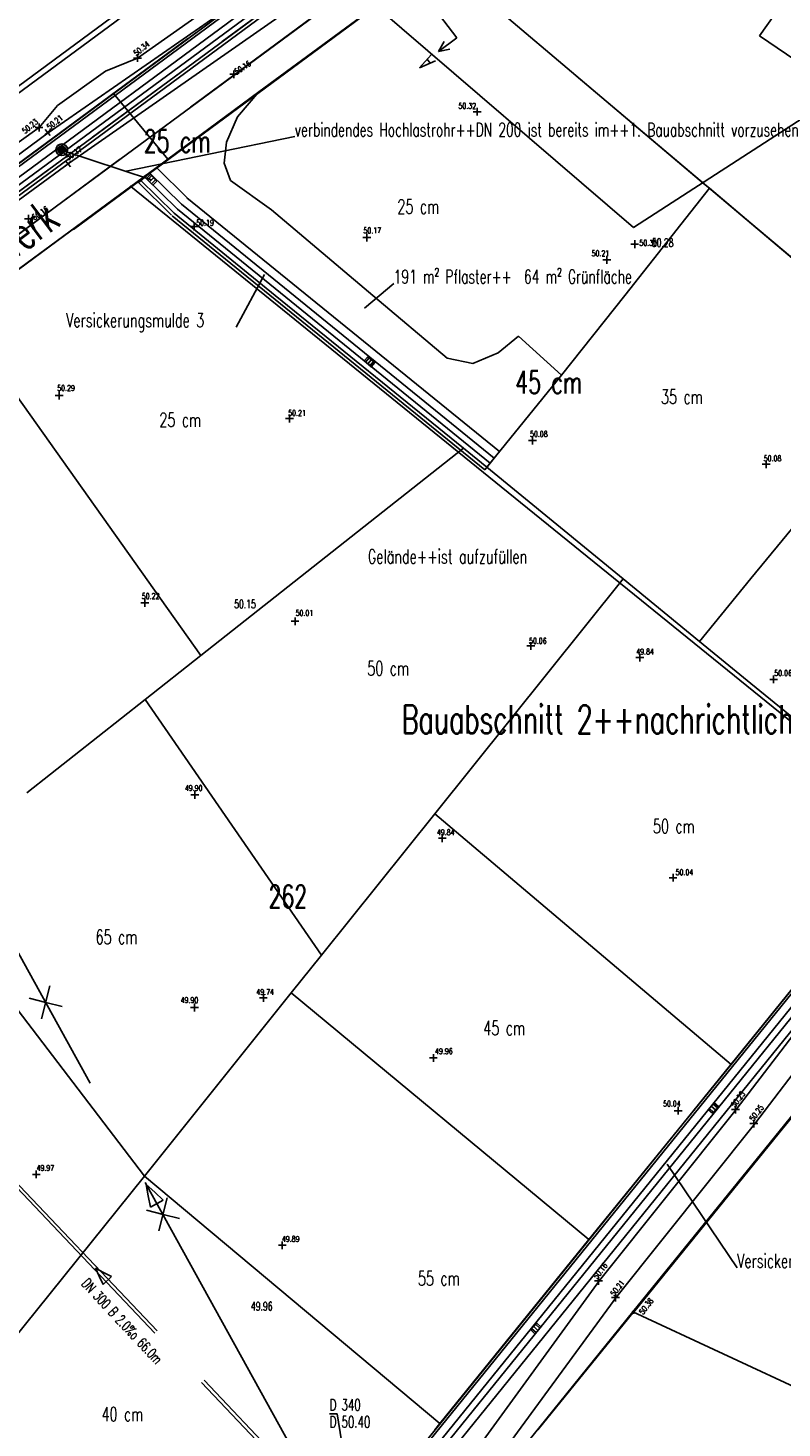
# Model space of a CAD drawing. Extents: x 3408772 to 3410442, y 5787844 to 5790056.
# Tile 44 of 80: x 3409936 to 3410003, y 5788700 to 5788824. Entities that reach past the tile are written whole.
import ezdxf

# ---------------------------------------------------------------- set-up
doc = ezdxf.new("R2010")
doc.units = 0
doc.header["$MEASUREMENT"] = 0
for name, pattern in [('LINIENART0', [0]), ('LINIENART1', [50, 40, -10]), ('LINIENART2', [26, 20, -6]), ('LINIENART3', [100, 70, -10, 10, -10]), ('LINIENART4', [120, 70, -10, 10, -10, 10, -10])]:
    doc.linetypes.add(name, pattern=pattern)
for name, color, linetype in [('aahinweise1ba', 7, 'Continuous'), ('aufhoehung', 7, 'Continuous'), ('Aufhoehung_Grundstuecke', 7, 'Continuous'), ('bauabschnitte1', 7, 'Continuous'), ('bauabschnitte2', 7, 'Continuous'), ('dxf_amwasser1', 7, 'Continuous'), ('einlauf', 7, 'Continuous'), ('einzugsgebiete', 7, 'Continuous'), ('hoehen_lp', 7, 'Continuous'), ('hoen_2', 7, 'Continuous'), ('KATASTER', 7, 'Continuous'), ('lp_drain', 7, 'Continuous'), ('notiz', 7, 'Continuous'), ('notiz_klein', 7, 'Continuous'), ('NULLEBENE', 7, 'Continuous'), ('RwKanalBestand', 7, 'Continuous'), ('Straßenbau', 7, 'Continuous'), ('SwKanalPlanung', 7, 'Continuous'), ('TOP-HOEHENI', 7, 'Continuous'), ('TOP-LINIEN', 7, 'Continuous'), ('Wasserwirschaft', 7, 'Continuous')]:
    doc.layers.add(name, color=color, linetype=linetype)
doc.styles.add('SIMPLEX', font='simplex')

# ---------------------------------------------------------------- blocks, each defined once
blk = doc.blocks.new('GELAEN-109')
at = {"layer": 'NULLEBENE', "color": 1, "linetype": 'LINIENART0'}
for p, q in [((-0.188, 0.188), (0.188, -0.188)), ((-0.188, -0.188), (0.188, 0.188))]:
    blk.add_line(p, q, dxfattribs=at)
blk = doc.blocks.new('EINLAUAM-108')
at = {"layer": 'NULLEBENE', "color": 1, "linetype": 'LINIENART0'}
for p, q in [((-0.40007, 0.00025), (-0.40007, -0.49975)), ((-0.4, 0), (0.4, 0)), ((-0.25007, 0.00025), (-0.25007, -0.49975)), ((-0.00007, -0.49975), (-0.00007, 0.00025)), ((0.24993, -0.49975), (0.24993, 0.00025)), ((0.39993, 0.00025), (0.39993, -0.49975)), ((-0.40007, -0.49975), (0.39993, -0.49975))]:
    blk.add_line(p, q, dxfattribs=at)
blk = doc.blocks.new('ROTKREUZ-38')
at = {"layer": 'NULLEBENE', "color": 147, "linetype": 'LINIENART0'}
for p, q in [((0, 0), (-0.70736, 0.70686)), ((0.70726, 0.70726), (-0.70695, -0.70695)), ((0.70773, -0.70723), (0, 0))]:
    blk.add_line(p, q, dxfattribs=at)
blk = doc.blocks.new('SCHACHT_EINL-19')
at = {"layer": 'NULLEBENE', "color": 128, "linetype": 'LINIENART0'}
for p, q in [((0.39491, 0), (-0.39491, 0)), ((0.38206, 0.1), (-0.38376, 0.1)), ((0.34065, 0.2), (-0.34235, 0.2)), ((0.25726, 0.3), (-0.25896, 0.3)), ((0.04711, 0.4), (-0.05857, 0.4)), ((0.38206, -0.1), (-0.38376, -0.1)), ((0.34065, -0.2), (-0.34235, -0.2)), ((0.25726, -0.3), (-0.25896, -0.3)), ((0.05159, -0.4), (-0.0529, -0.4))]:
    blk.add_line(p, q, dxfattribs=at)
blk.add_circle((-0.00085, 0), 0.51253, dxfattribs=at)
blk = doc.blocks.new('RPFEIL-34')
at = {"layer": 'NULLEBENE', "color": 1, "linetype": 'LINIENART0'}
for p, q in [((0.00025, 0.25048), (-0.74975, 0.50048)), ((-0.74975, -0.49952), (-0.74975, 0.50048)), ((0.00025, 0.25048), (0.75025, 0.00048)), ((0.75025, 0.00048), (0.00025, 0.25048)), ((0.75025, 0.00048), (0.00025, -0.24952)), ((0.00025, -0.24952), (-0.74975, -0.49952))]:
    blk.add_line(p, q, dxfattribs=at)
at = {"layer": 'NULLEBENE', "color": 253, "linetype": 'LINIENART0'}
blk.add_line((0.00025, -0.24952), (0.00025, -0.24952), dxfattribs=at)

msp = doc.modelspace()

# ---------------------------------------------------------------- linework, layer by layer
at = {"layer": 'aahinweise1ba', "color": 144, "linetype": 'LINIENART0'}
msp.add_line((3409944.93613, 5788810.94715), (3409959.80699, 5788814.00031), dxfattribs=at)
msp.add_line((3409944.93613, 5788810.94715), (3409959.80699, 5788814.00031), dxfattribs=at)
at = {"layer": 'bauabschnitte1', "color": 188, "linetype": 'LINIENART1'}
msp.add_line((3409990.609, 5788852.332), (3409833.803, 5788736.605), dxfattribs=at)
at = {"layer": 'bauabschnitte2', "color": 172, "linetype": 'LINIENART1'}
for p, q in [((3409972.47971, 5788829.55494), (3409839.542, 5788731.445)), ((3410015.16, 5788793.55), (3409972.45, 5788829.58)), ((3409963.417, 5788689.2), (3410015.089, 5788753.047))]:
    msp.add_line(p, q, dxfattribs=at)
at = {"layer": 'einzugsgebiete', "color": 144, "linetype": 'LINIENART0'}
msp.add_line((3409965.93954, 5788798.88414), (3409968.519, 5788801.053), dxfattribs=at)
msp.add_line((3409965.93954, 5788798.88414), (3409968.519, 5788801.053), dxfattribs=at)
at = {"layer": 'KATASTER', "color": 92, "linetype": 'LINIENART0'}
for p, q in [((3409956.63, 5788817.95), (3409972.45, 5788829.58)), ((3409995.81, 5788809.85), (3409975.77, 5788826.83)), ((3409951.93, 5788823.77), (3409933.83, 5788810.41)), ((3409951.93, 5788823.77), (3409943.82, 5788817.78)), ((3409943.82, 5788817.78), (3409933.83, 5788810.41)), ((3409943.82, 5788817.78), (3409948.62, 5788812)), ((3409956.63, 5788817.95), (3409948.62, 5788812)), ((3409954.76, 5788815.73), (3409956.63, 5788817.95)), ((3409953.79, 5788813.51), (3409954.76, 5788815.73)), ((3409953.58, 5788811.64), (3409953.79, 5788813.51)), ((3409948.62, 5788812), (3409946.17, 5788810.18)), ((3409954.14, 5788810.12), (3409953.58, 5788811.64)), ((3409945.36, 5788809.59), (3409946.17, 5788810.18)), ((3409946.17, 5788810.18), (3409949.17, 5788807.23)), ((3409957.74, 5788807.54), (3409954.14, 5788810.12)), ((3409995.81, 5788809.85), (3409996.35, 5788809.44)), ((3409934, 5788801.21), (3409945.36, 5788809.59)), ((3409996.35, 5788809.44), (3409988.88, 5788800)), ((3409996.35, 5788809.44), (3410000, 5788806.36)), ((3409966.68, 5788800), (3409957.74, 5788807.54)), ((3409949.17, 5788807.23), (3409958.07, 5788800)), ((3410000, 5788806.36), (3410007.53, 5788800)), ((3409958.07, 5788800), (3409974.67, 5788786.52)), ((3409973.24, 5788794.46), (3409966.68, 5788800)), ((3409988.88, 5788800), (3409983.31, 5788792.97)), ((3409951.53, 5788768.25), (3409930.16, 5788798.37)), ((3409979.51, 5788796.39), (3409977.74, 5788794.94)), ((3409983.31, 5788792.97), (3409979.51, 5788796.39)), ((3409977.74, 5788794.94), (3409975.49, 5788793.98)), ((3409975.49, 5788793.98), (3409973.24, 5788794.46)), ((3409976.72, 5788784.85), (3409983.31, 5788792.97)), ((3410010.57, 5788787.93), (3410000, 5788775.03)), ((3409951.53, 5788768.25), (3409974.67, 5788786.52)), ((3409974.67, 5788786.52), (3409976.72, 5788784.85)), ((3409988.74, 5788775.01), (3409976.72, 5788784.85)), ((3409988.74, 5788775.01), (3409972.14, 5788754.29)), ((3409995.47, 5788769.5), (3409988.74, 5788775.01)), ((3410000, 5788775.03), (3409995.47, 5788769.5)), ((3409995.47, 5788769.5), (3410000, 5788765.79)), ((3409946.62, 5788764.38), (3409951.53, 5788768.25)), ((3410000, 5788765.79), (3410015.28, 5788753.27)), ((3409936.19, 5788756.15), (3409946.62, 5788764.38)), ((3409946.62, 5788764.38), (3409962.15, 5788741.84)), ((3409972.14, 5788754.29), (3409962.15, 5788741.84)), ((3409972.14, 5788754.29), (3409998.26, 5788732.2)), ((3409946.55, 5788722.36), (3409930.5, 5788743.42)), ((3409962.15, 5788741.84), (3409959.48, 5788738.51)), ((3410000, 5788734.35), (3410004.48, 5788739.9)), ((3409959.48, 5788738.51), (3409946.55, 5788722.36)), ((3409959.48, 5788738.51), (3409985.72, 5788716.79)), ((3410010.32, 5788735.83), (3410000, 5788723.12)), ((3409998.26, 5788732.2), (3410000, 5788734.35)), ((3409985.72, 5788716.79), (3409998.26, 5788732.2)), ((3409946.55, 5788722.36), (3409929.27, 5788700.85)), ((3409972.59, 5788700.56), (3409946.55, 5788722.36)), ((3410000, 5788723.12), (3409981.22, 5788700)), ((3409972.59, 5788700.56), (3409985.72, 5788716.79)), ((3409972.14, 5788700), (3409972.59, 5788700.56))]:
    msp.add_line(p, q, dxfattribs=at)
at = {"layer": 'lp_drain', "color": 153, "linetype": 'LINIENART0'}
for p, q in [((3409990.70173, 5788852.10276), (3409869.96364, 5788763.01366)), ((3409990.70173, 5788852.10276), (3409869.96364, 5788763.01366)), ((3409991.48, 5788851.049), (3409834.963, 5788735.56)), ((3409991.14703, 5788851.49926), (3409870.40894, 5788762.41016)), ((3409991.92482, 5788850.44516), (3409835.53128, 5788735.04694)), ((3409991.92482, 5788850.44516), (3409835.53128, 5788735.04694)), ((3409947.61448, 5788811.25539), (3409946.02041, 5788809.93431)), ((3409947.61448, 5788811.25539), (3409946.02041, 5788809.93431)), ((3409947.61448, 5788811.25539), (3409950.34766, 5788808.55921)), ((3409947.61448, 5788811.25539), (3409950.34766, 5788808.55921)), ((3409946.02041, 5788809.93431), (3409948.94156, 5788807.05632)), ((3409946.02041, 5788809.93431), (3409948.94156, 5788807.05632)), ((3409947.00319, 5788810.80491), (3409946.54678, 5788810.46857)), ((3409946.54678, 5788810.46857), (3409949.46792, 5788807.59058)), ((3409947.00319, 5788810.80491), (3409949.82096, 5788808.02528)), ((3409977.84503, 5788786.23233), (3409950.29377, 5788808.60747)), ((3409977.84503, 5788786.23233), (3409950.29377, 5788808.60747)), ((3409977.01918, 5788785.21544), (3409949.46792, 5788807.59058)), ((3409977.37222, 5788785.65014), (3409949.82096, 5788808.02528)), ((3409976.54637, 5788784.63325), (3409948.99511, 5788807.00839)), ((3409976.54637, 5788784.63325), (3409948.99511, 5788807.00839)), ((3409976.54637, 5788784.63325), (3409977.84503, 5788786.23233)), ((3409976.54637, 5788784.63325), (3409977.84503, 5788786.23233)), ((3409977.37222, 5788785.65014), (3409977.01918, 5788785.21544)), ((3409964.01439, 5788689.58844), (3410015.26001, 5788752.9086)), ((3409964.01439, 5788689.58844), (3410015.26001, 5788752.9086)), ((3409964.59738, 5788689.11662), (3410015.84301, 5788752.43678)), ((3409965.03269, 5788688.76432), (3410016.27831, 5788752.08448)), ((3409965.61568, 5788688.2925), (3410016.8613, 5788751.61266)), ((3409965.61568, 5788688.2925), (3410016.8613, 5788751.61266))]:
    msp.add_line(p, q, dxfattribs=at)
at = {"layer": 'lp_drain', "color": 169, "linetype": 'LINIENART0'}
msp.add_line((3409947.171, 5788810.196), (3409939.148, 5788812.82), dxfattribs=at)
msp.add_line((3409947.171, 5788810.196), (3409939.148, 5788812.82), dxfattribs=at)
at = {"layer": 'notiz_klein', "color": 144, "linetype": 'LINIENART0'}
for p, q in [((3409957.14817, 5788801.8291), (3409954.653, 5788797.181)), ((3409957.14817, 5788801.8291), (3409954.653, 5788797.181)), ((3409992.61454, 5788723.40978), (3409998.78014, 5788714.27226)), ((3409992.61454, 5788723.40978), (3409998.78014, 5788714.27226))]:
    msp.add_line(p, q, dxfattribs=at)
at = {"layer": 'RwKanalBestand', "color": 144, "linetype": 'LINIENART1'}
msp.add_line((3409965.96033, 5788686.77874), (3409928.394, 5788754.78799), dxfattribs=at)
at = {"layer": 'SwKanalPlanung', "color": 101, "linetype": 'LINIENART2'}
for p, q in [((3409965.34912, 5788689.66664, 50.4), (3409919.95629, 5788737.54314, 49.95)), ((3409965.56682, 5788689.87305, 50.4), (3409920.174, 5788737.74955, 49.95))]:
    msp.add_line(p, q, dxfattribs=at)
at = {"layer": 'SwKanalPlanung', "color": 101, "linetype": 'LINIENART0'}
for q in [(3409962.87253, 5788701.4051), (3409965.45797, 5788689.76984)]:
    msp.add_line((3409963.53953, 5788701.4051), q, dxfattribs=at)
at = {"layer": 'TOP-HOEHENI', "color": 95, "linetype": 'LINIENART0'}
for p, q in [((3409990.564, 5788852.274), (3409833.803, 5788736.605)), ((3409835.31888, 5788735.238), (3409993.35448, 5788851.84749)), ((3409874.93979, 5788766.95863), (3409990.564, 5788852.274)), ((3409837.59271, 5788733.18751), (3409997.5402, 5788851.20772)), ((3409893.54782, 5788787.52414), (3409978.86565, 5788850.47767)), ((3409986.533, 5788849.3), (3409833.803, 5788736.605)), ((3409986.533, 5788849.3), (3409874.93979, 5788766.95863)), ((3409893.84469, 5788787.12181), (3409979.56399, 5788850.37157)), ((3409945.36, 5788809.594), (3409972.46434, 5788829.5679)), ((3410000.768, 5788822.875), (3410006.011, 5788830.334)), ((3409953.41509, 5788822.37747), (3409961.04096, 5788828.00436)), ((3409950.6244, 5788816.59003), (3409963.18521, 5788825.85826)), ((3409966.938, 5788825.495), (3409989.654, 5788805.984)), ((3410008.055, 5788817.903), (3410000.768, 5788822.875)), ((3409941.9795, 5788813.93951), (3409949.60537, 5788819.5664)), ((3409989.654, 5788805.984), (3410008.055, 5788817.903)), ((3409930.54392, 5788805.50155), (3409938.16978, 5788811.12844)), ((3409931.7933, 5788802.69516), (3409944.35411, 5788811.96338)), ((3409885.653, 5788765.513), (3409945.36, 5788809.594)), ((3409977.993, 5788783.131), (3409945.36, 5788809.594)), ((3410015.089, 5788753.047), (3409977.993, 5788783.131)), ((3409963.417, 5788689.2), (3410015.089, 5788753.047)), ((3409989.599, 5788710.395), (3410020.537, 5788748.629)), ((3409989.599, 5788710.395), (3409970.495, 5788686.786)), ((3410016.652, 5788697.802), (3409989.599, 5788710.395))]:
    msp.add_line(p, q, dxfattribs=at)
at = {"layer": 'TOP-LINIEN', "color": 95, "linetype": 'LINIENART4'}
for p, q in [((3409945.95, 5788820.916), (3409975.973, 5788842.239)), ((3409938.06, 5788814.339), (3409961.486, 5788830.584)), ((3409939.941, 5788811.677), (3409963.46, 5788828.094)), ((3409943.122, 5788819.754), (3409945.95, 5788820.916)), ((3409938.9, 5788816.724), (3409943.122, 5788819.754)), ((3409937.27, 5788814.787), (3409938.9, 5788816.724)), ((3409929.655, 5788809.37), (3409937.27, 5788814.787)), ((3409918.84, 5788800), (3409938.06, 5788814.339)), ((3409920.732, 5788797.561), (3409939.941, 5788811.677)), ((3409998.708, 5788728.242), (3410006.554, 5788738.538)), ((3410000.3, 5788726.947), (3410008.206, 5788737.309)), ((3409989.652, 5788710.342), (3410008.039, 5788733.035)), ((3409986.653, 5788713.16), (3409998.708, 5788728.242)), ((3409988.182, 5788711.745), (3410000.3, 5788726.947)), ((3409975.231, 5788697.433), (3409986.653, 5788713.16)), ((3409977.031, 5788696.53), (3409988.182, 5788711.745))]:
    msp.add_line(p, q, dxfattribs=at)
at = {"layer": 'Wasserwirschaft', "color": 145, "linetype": 'LINIENART3'}
for p, q in [((3409961.198, 5788839.718), (3409974.077, 5788822.706)), ((3409974.07723, 5788822.70624), (3409972.48267, 5788821.49902)), ((3409972.48267, 5788821.49902), (3409972.95817, 5788822.37874)), ((3409972.48267, 5788821.49902), (3409973.46102, 5788821.70598))]:
    msp.add_line(p, q, dxfattribs=at)

# ---------------------------------------------------------------- block references
at = {"layer": 'einlauf'}
for name, p, rotation in [('SCHACHT_EINL-19', (3409939.26788, 5788812.83263), 35.06600000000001), ('SCHACHT_EINL-19', (3409939.26788, 5788812.83263), 35.06600000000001), ('EINLAUAM-108', (3409947.36566, 5788810.35954), 314.9289), ('EINLAUAM-108', (3409947.36566, 5788810.35954), 314.9289), ('EINLAUAM-108', (3409966.55511, 5788794.33155), 319.10104), ('EINLAUAM-108', (3409966.55511, 5788794.33155), 319.10104), ('EINLAUAM-108', (3409996.50182, 5788728.53803), 47.62658), ('EINLAUAM-108', (3409980.86646, 5788709.10355), 47.62658)]:
    msp.add_blockref(name, p, dxfattribs=dict(at, rotation=rotation))
at = {"layer": 'RwKanalBestand', "xscale": 1.3, "yscale": 1.3, "rotation": 118.91499}
msp.add_blockref('RPFEIL-34', (3409947.17717, 5788720.78337), dxfattribs=at)
msp.add_blockref('RPFEIL-34', (3409947.17717, 5788720.78337), dxfattribs=at)
at = {"layer": 'Straßenbau', "xscale": 1.5, "yscale": 1.5, "rotation": 210.96376}
for p in [(3409937.86069, 5788737.68085), (3409937.86069, 5788737.68085), (3409948.19824, 5788718.99829), (3409948.19824, 5788718.99829)]:
    msp.add_blockref('ROTKREUZ-38', p, dxfattribs=at)
at = {"layer": 'SwKanalPlanung', "rotation": 133.47463}
msp.add_blockref('RPFEIL-34', (3409942.76156, 5788713.7081, 50.4), dxfattribs=at)
msp.add_blockref('RPFEIL-34', (3409942.76156, 5788713.7081, 50.4), dxfattribs=at)
at = {"layer": 'TOP-HOEHENI'}
for p, xscale, yscale, rotation in [((3409945.95, 5788820.916, 50.347), 1.3, 1.3, 45), ((3409954.436, 5788819.484, 50.165), 1.298999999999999, 1.298999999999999, 45), ((3409975.881, 5788816.189, 50.319), 1.298999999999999, 1.298999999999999, 45), ((3409937.27, 5788814.787, 50.236), 1.3, 1.3, 45), ((3409938.038, 5788814.362), 1.3, 1.3, 85), ((3409939.83, 5788811.604), 1.3, 1.3, 85), ((3409936.328, 5788806.757, 50.167), 1.298999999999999, 1.298999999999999, 45), ((3409950.952, 5788806.058, 50.197), 1.298999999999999, 1.298999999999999, 45), ((3409966.153, 5788805.106, 50.178), 1.298999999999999, 1.298999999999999, 45), ((3409989.76, 5788804.518, 50.309), 1.298999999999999, 1.298999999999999, 45), ((3409987.303, 5788803.125, 50.217), 1.298999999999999, 1.298999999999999, 45), ((3409939.046, 5788791.178, 50.29), 1.298999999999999, 1.298999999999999, 45), ((3409959.336, 5788789.15, 50.218), 1.298999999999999, 1.298999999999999, 45), ((3409980.754, 5788787.197, 50.086), 1.298999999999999, 1.298999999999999, 45), ((3410001.343, 5788785.112, 50.085), 1.298999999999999, 1.298999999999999, 45), ((3409946.587, 5788772.9, 50.22), 1.298999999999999, 1.298999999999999, 45), ((3409959.828, 5788771.27, 50.012), 1.298999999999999, 1.298999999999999, 45), ((3409980.607, 5788769.096, 50.066), 1.298999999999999, 1.298999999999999, 45), ((3409990.213, 5788768.066, 49.847), 1.298999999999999, 1.298999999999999, 45), ((3410001.997, 5788766.151, 50.06), 1.298999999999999, 1.298999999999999, 45), ((3409951, 5788755.969, 49.907), 1.298999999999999, 1.298999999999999, 45), ((3409972.806, 5788752.157, 49.845), 1.298999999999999, 1.298999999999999, 45), ((3409993.135, 5788748.672, 50.045), 1.298999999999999, 1.298999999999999, 45), ((3409957.038, 5788738.071, 49.743), 1.298999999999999, 1.298999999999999, 45), ((3409950.965, 5788737.231, 49.9), 1.298999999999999, 1.298999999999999, 45), ((3409972.014, 5788732.78, 49.968), 1.298999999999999, 1.298999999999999, 45), ((3409993.58, 5788728.131, 50.042), 1.298999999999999, 1.298999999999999, 45), ((3409998.646, 5788728.246), 1.298999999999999, 1.298999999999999, 45), ((3410000.249, 5788726.993), 1.298999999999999, 1.298999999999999, 45), ((3409937.024, 5788722.521, 49.973), 1.298999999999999, 1.298999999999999, 45), ((3409958.705, 5788716.27, 49.899), 1.298999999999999, 1.298999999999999, 45), ((3409986.566, 5788713.135), 1.298999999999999, 1.298999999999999, 45), ((3409988.07, 5788711.656), 1.298999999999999, 1.298999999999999, 45), ((3409989.652, 5788710.342, 50.384), 0.4320000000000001, 0.4320000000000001, 45)]:
    msp.add_blockref('GELAEN-109', p, dxfattribs=dict(at, xscale=xscale, yscale=yscale, rotation=rotation))
at = {"layer": 'TOP-HOEHENI', "xscale": 0.333, "yscale": 0.333}
for p in [(3409945.36, 5788809.594), (3409989.599, 5788710.395)]:
    msp.add_blockref('GELAEN-109', p, dxfattribs=at)

# ---------------------------------------------------------------- texts
at = {"layer": 'aahinweise1ba', "color": 144, "linetype": 'LINIENART0', "style": 'SIMPLEX', "width": 0.66046}
msp.add_text('verbindendes Hochlastrohr++DN 200 ist bereits im++1. Bauabschnitt vorzusehen', height=1.2, dxfattribs=at).set_placement((3409959.80699, 5788814.00031))
msp.add_text('verbindendes Hochlastrohr++DN 200 ist bereits im++1. Bauabschnitt vorzusehen', height=1.2, dxfattribs=at).set_placement((3409959.80699, 5788814.00031))
at = {"layer": 'aufhoehung', "color": 144, "linetype": 'LINIENART0', "style": 'SIMPLEX', "width": 0.66046}
for s, p in [('25 cm', (3409946.508, 5788812.591)), ('45 cm', (3409979.245, 5788791.335)), ('45 cm', (3409979.245, 5788791.335))]:
    msp.add_text(s, height=2, dxfattribs=at).set_placement(p)
at = {"layer": 'Aufhoehung_Grundstuecke', "color": 144, "linetype": 'LINIENART0', "style": 'SIMPLEX', "width": 0.66046}
for s, p in [('25 cm', (3409968.846, 5788807.198)), ('25 cm', (3409968.846, 5788807.198)), ('35 cm', (3409992.074, 5788790.441)), ('35 cm', (3409992.074, 5788790.441)), ('25 cm', (3409947.869, 5788788.398)), ('25 cm', (3409947.869, 5788788.398)), ('50 cm', (3409966.193, 5788766.501)), ('50 cm', (3409966.193, 5788766.501)), ('50 cm', (3409991.362, 5788752.59)), ('50 cm', (3409991.362, 5788752.59)), ('65 cm', (3409942.253, 5788742.82)), ('65 cm', (3409942.253, 5788742.82)), ('45 cm', (3409976.416, 5788734.797)), ('45 cm', (3409976.416, 5788734.797)), ('55 cm', (3409970.657, 5788712.733)), ('55 cm', (3409970.657, 5788712.733)), ('40 cm', (3409942.771, 5788700.763)), ('40 cm', (3409942.771, 5788700.763))]:
    msp.add_text(s, height=1.25, dxfattribs=at).set_placement(p)
at = {"layer": 'dxf_amwasser1', "color": 144, "linetype": 'LINIENART0', "style": 'SIMPLEX', "width": 0.66046}
for s, p in [('50.28', (3409991.268, 5788804.273)), ('50.15', (3409954.463, 5788772.42))]:
    msp.add_text(s, height=0.75, dxfattribs=at).set_placement(p)
at = {"layer": 'einzugsgebiete', "color": 144, "linetype": 'LINIENART0', "style": 'SIMPLEX', "width": 0.66046}
msp.add_text('191 m² Pflaster++  64 m² Grünfläche', height=1.2, dxfattribs=at).set_placement((3409968.519, 5788801.053))
msp.add_text('191 m² Pflaster++  64 m² Grünfläche', height=1.2, dxfattribs=at).set_placement((3409968.519, 5788801.053))
at = {"layer": 'hoehen_lp', "color": 1, "linetype": 'LINIENART0', "style": 'SIMPLEX', "width": 0.66046}
for s, rotation, p in [('50.34', 40, (3409945.859, 5788821.055)), ('50.16', 34, (3409954.698, 5788819.437)), ('50.23', 40, (3409936.037, 5788814.221)), ('50.21', 39, (3409938.209, 5788814.571)), ('50.17', 34, (3409939.832, 5788811.88)), ('50.16', 34, (3409936.864, 5788806.602)), ('50.25', 53, (3409998.595, 5788728.371)), ('50.25', 53, (3410000.224, 5788727.168)), ('50.16', 53, (3409986.466, 5788713.235)), ('50.21', 53, (3409987.97, 5788711.731)), ('50.38', 53, (3409990.501, 5788710.127))]:
    msp.add_text(s, height=0.5, rotation=rotation, dxfattribs=at).set_placement(p)
for s, p in [('50.32', (3409974.221, 5788816.45)), ('50.19', (3409951.122, 5788806.142)), ('50.17', (3409965.848, 5788805.468)), ('50.30', (3409990.167, 5788804.374)), ('50.21', (3409985.96, 5788803.449)), ('50.29', (3409938.875, 5788791.576)), ('50.21', (3409959.225, 5788789.387)), ('50.08', (3409980.532, 5788787.535)), ('50.08', (3410001.125, 5788785.379)), ('50.22', (3409946.329, 5788773.237)), ('50.01', (3409959.876, 5788771.758)), ('50.06', (3409980.443, 5788769.293)), ('49.84', (3409989.895, 5788768.344)), ('50.06', (3410002.057, 5788766.455)), ('49.90', (3409950.115, 5788756.318)), ('49.84', (3409972.326, 5788752.417)), ('50.04', (3409993.363, 5788748.901)), ('49.74', (3409956.414, 5788738.353)), ('49.90', (3409949.743, 5788737.63)), ('49.96', (3409972.165, 5788733.129)), ('50.04', (3409992.253, 5788728.5)), ('49.97', (3409937.046, 5788722.842)), ('49.89', (3409958.664, 5788716.574))]:
    msp.add_text(s, height=0.5, dxfattribs=at).set_placement(p)
at = {"layer": 'hoen_2', "color": 144, "linetype": 'LINIENART0', "style": 'SIMPLEX', "width": 0.66046}
msp.add_text('49.96', height=0.75, dxfattribs=at).set_placement((3409955.93867, 5788710.52442))
at = {"layer": 'notiz', "color": 160, "linetype": 'LINIENART0', "style": 'SIMPLEX', "width": 0.66046}
for s, height, p in [('Gelände++ist aufzufüllen', 1.25, (3409966.24, 5788776.363)), ('Gelände++ist aufzufüllen', 1.25, (3409966.24, 5788776.363)), ('Bauabschnitt 2++nachrichtlich aus++Rahmenplan Dörenthe', 2.5, (3409969.21603, 5788761.38921))]:
    msp.add_text(s, height=height, dxfattribs=at).set_placement(p)
at = {"layer": 'notiz_klein', "color": 144, "linetype": 'LINIENART0', "style": 'SIMPLEX', "width": 0.66046}
for s, p in [('Versickerungsmulde 3', (3409939.653, 5788797.181)), ('Versickerungsmulde 3', (3409939.653, 5788797.181)), ('Versickerungsmulde 5', (3409998.78014, 5788714.27226)), ('Versickerungsmulde 5', (3409998.78014, 5788714.27226))]:
    msp.add_text(s, height=1.25, dxfattribs=at).set_placement(p)
at = {"layer": 'SwKanalPlanung', "color": 101, "linetype": 'LINIENART0', "style": 'SIMPLEX', "width": 0.66046}
msp.add_text('DN 300 B 2.0%o 66.0m', height=0.9, rotation=312.93822, dxfattribs=at).set_placement((3409940.95494, 5788712.82014))
for s, p in [('D 340', (3409962.87253, 5788701.7051)), ('D 50.40', (3409962.87253, 5788700.2051))]:
    msp.add_text(s, height=1, dxfattribs=at).set_placement(p)
at = {"layer": 'TOP-HOEHENI', "color": 95, "linetype": 'LINIENART0', "style": 'SIMPLEX', "width": 0.66046}
msp.add_text('Am Wasserwerk', height=3, rotation=36.4, dxfattribs=at).set_placement((3409922.73123, 5788794.05696))
msp.add_text('262', height=2, dxfattribs=at).set_placement((3409957.497, 5788746.008))
at = {"layer": 'Wasserwirschaft', "color": 145, "linetype": 'LINIENART0', "style": 'SIMPLEX', "width": 0.66046}
msp.add_text('A', height=1.5, rotation=126.327, dxfattribs=at).set_placement((3409972.237, 5788820.632))

doc.saveas('drawing.dxf')
